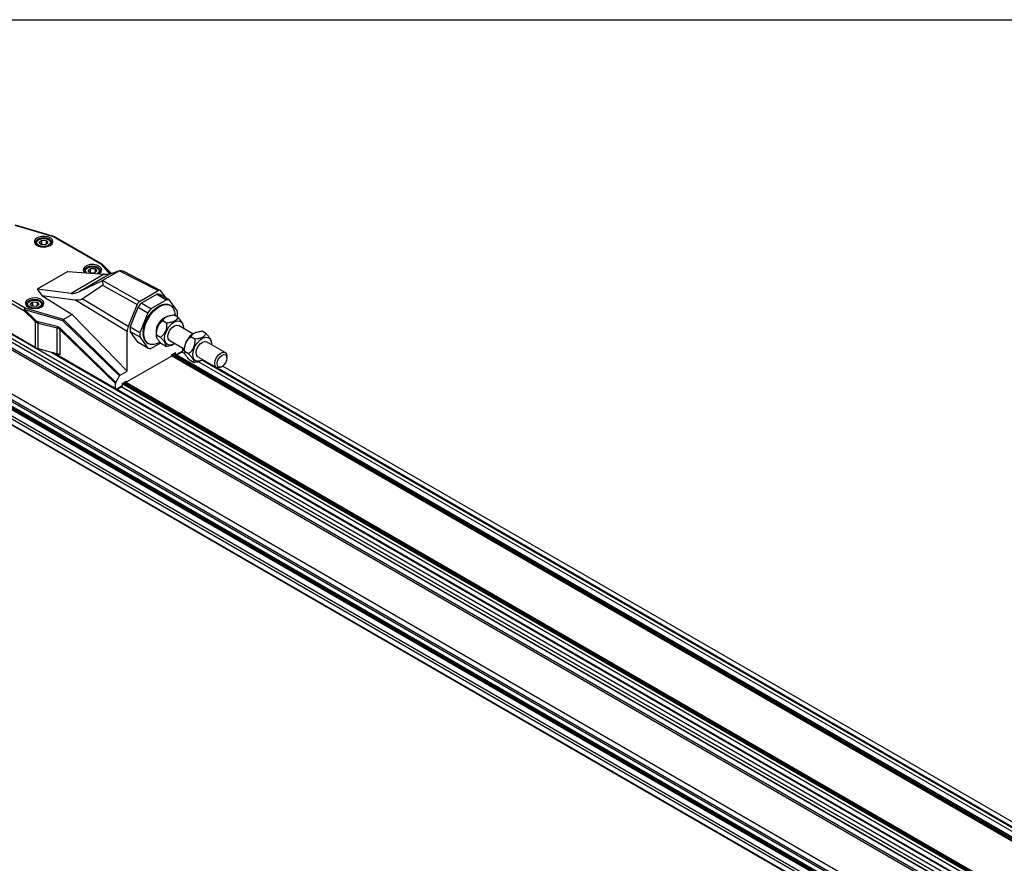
# Model space of a CAD drawing. Header units: millimetres. Extents: x 16 to 683, y 16 to 524.
# Tile 7 of 11: x 397 to 507, y 430 to 524. Entities that reach past the tile are written whole.
import ezdxf

# ---------------------------------------------------------------- set-up
doc = ezdxf.new("R2010")
doc.units = ezdxf.units.MM
doc.header["$LTSCALE"] = 2.5
doc.layers.add('TEXT', color=140, linetype='Continuous', lineweight=25)

msp = doc.modelspace()

# ---------------------------------------------------------------- linework, layer by layer
for p, q in [((396.447, 500.962), (400.735, 499.703)), ((400.789, 499.731), (396.525, 500.983)), ((399.124, 499.361), (399.043, 499.314)), ((400.294, 499.314), (400.212, 499.361)), ((400.735, 499.703), (406.079, 496.618)), ((406.175, 496.628), (400.831, 499.713)), ((378.904, 498.295), (656.307, 338.153)), ((379.061, 498.699), (656.464, 338.558)), ((398.784, 498.953), (398.784, 498.928)), ((399.183, 499.078), (399.471, 499.305)), ((399.38, 498.82), (399.183, 499.078)), ((399.866, 498.789), (399.38, 498.82)), ((399.471, 499.305), (399.956, 499.275)), ((399.471, 498.814), (399.471, 499.305)), ((400.154, 499.017), (399.866, 498.789)), ((399.956, 499.275), (400.154, 499.017)), ((399.956, 499.275), (399.956, 498.861)), ((400.553, 498.928), (400.553, 498.953)), ((378.904, 497.871), (656.307, 337.729)), ((378.999, 497.816), (656.348, 337.705)), ((378.999, 497.188), (656.348, 337.077)), ((378.904, 497.023), (656.307, 336.881)), ((404.563, 496.221), (404.482, 496.174)), ((404.622, 495.938), (404.91, 496.165)), ((404.91, 496.165), (405.396, 496.135)), ((404.91, 495.674), (404.91, 496.165)), ((405.396, 496.135), (405.593, 495.877)), ((405.396, 496.135), (405.396, 495.721)), ((405.733, 496.174), (405.652, 496.221)), ((406.079, 496.618), (407.031, 495.538)), ((407.12, 495.567), (406.207, 496.603)), ((407.231, 495.605), (406.207, 496.603)), ((407.232, 495.605), (406.214, 496.599)), ((402.375, 495.83), (398.958, 493.858)), ((402.375, 495.83), (406.431, 495.513)), ((406.431, 495.513), (402.74, 493.383)), ((407.066, 495.549), (403.618, 493.558)), ((404.223, 495.813), (404.223, 495.788)), ((404.819, 495.68), (404.622, 495.938)), ((405.305, 495.649), (404.819, 495.68)), ((405.593, 495.877), (405.305, 495.649)), ((405.992, 495.788), (405.992, 495.813)), ((408.14, 495.909), (406.213, 494.797)), ((407.066, 495.549), (408.164, 495.923)), ((408.14, 495.909), (412.45, 493.688)), ((412.674, 493.714), (408.683, 495.771)), ((392.114, 494.569), (397.458, 491.484)), ((397.594, 491.72), (392.25, 494.805)), ((398.958, 493.858), (399.474, 493.126)), ((402.74, 493.383), (398.958, 493.858)), ((406.187, 494.782), (403.618, 493.558)), ((403.963, 492.787), (406.216, 494.295)), ((410.356, 492.479), (406.213, 494.797)), ((406.216, 494.295), (410.077, 492.135)), ((399.474, 493.126), (402.864, 491.027)), ((399.474, 493.126), (403.138, 492.666)), ((409.091, 489.672), (403.963, 492.787)), ((410.356, 492.479), (412.45, 493.688)), ((410.531, 492.272), (412.275, 493.279)), ((412.275, 493.279), (413.363, 492.651)), ((413.703, 492.621), (412.615, 493.249)), ((413.358, 492.82), (412.729, 493.667)), ((378.904, 492.123), (656.307, 331.982)), ((378.999, 492.068), (656.348, 331.958)), ((398.725, 487.361), (390.848, 491.908)), ((401.883, 490.46), (397.594, 491.72)), ((397.777, 492.092), (397.777, 492.067)), ((398.118, 492.5), (398.036, 492.453)), ((398.176, 492.217), (398.464, 492.444)), ((398.374, 491.959), (398.176, 492.217)), ((398.859, 491.928), (398.374, 491.959)), ((398.464, 492.444), (398.95, 492.414)), ((398.464, 491.953), (398.464, 492.444)), ((399.148, 492.156), (398.859, 491.928)), ((398.95, 492.414), (399.148, 492.156)), ((398.95, 492.414), (398.95, 492)), ((399.288, 492.453), (399.206, 492.5)), ((399.547, 492.067), (399.547, 492.092)), ((408.975, 489.12), (403.138, 492.666)), ((410.077, 492.135), (409.091, 489.672)), ((409.318, 489.6), (410.191, 491.849)), ((410.191, 491.849), (411.278, 491.221)), ((411.618, 491.644), (410.531, 492.272)), ((413.363, 492.651), (411.618, 491.644)), ((414.576, 491.38), (413.703, 492.621)), ((413.803, 492.034), (413.722, 492.081)), ((378.904, 491.276), (656.307, 331.134)), ((378.999, 491.44), (656.348, 331.33)), ((397.458, 491.484), (398.725, 490.249)), ((398.796, 490.358), (397.529, 491.594)), ((397.529, 491.594), (401.788, 490.344)), ((402.864, 491.027), (401.883, 490.46)), ((408.975, 484.725), (402.864, 491.027)), ((411.278, 491.221), (410.406, 488.972)), ((413.505, 490.832), (413.435, 490.806)), ((414.634, 490.72), (414.196, 490.972)), ((414.521, 490.785), (414.576, 490.926)), ((398.725, 490.249), (398.725, 487.361)), ((399.063, 490.207), (399.04, 490.213)), ((399.046, 490.075), (401.163, 489.552)), ((399.046, 487.23), (399.046, 490.075)), ((401.181, 489.683), (399.063, 490.207)), ((401.163, 486.649), (401.163, 489.552)), ((407.715, 483.465), (401.555, 489.471)), ((401.788, 490.344), (408.111, 484.178)), ((401.876, 490.455), (408.207, 484.282)), ((410.406, 488.972), (409.318, 489.6)), ((413.379, 490.075), (412.942, 490.327)), ((416.297, 488.862), (414.685, 489.793)), ((415.236, 489.766), (415.211, 489.916)), ((407.675, 483.325), (401.484, 489.361)), ((401.484, 489.361), (401.484, 486.519)), ((408.975, 484.725), (408.975, 489.12)), ((410.191, 487.906), (409.318, 489.147)), ((409.318, 489.147), (410.406, 488.519)), ((410.406, 488.519), (411.278, 487.278)), ((412.221, 488.703), (412.245, 488.56)), ((412.693, 488.464), (412.255, 488.716)), ((416.507, 488.27), (416.07, 488.522)), ((416.633, 489.027), (416.562, 489)), ((417.761, 488.914), (417.324, 489.167)), ((411.278, 487.278), (410.191, 487.906)), ((411.26, 487.817), (411.342, 487.77)), ((411.618, 487.247), (412.713, 487.879)), ((413.26, 487.498), (412.823, 487.75)), ((413.723, 488.127), (415.336, 487.197)), ((414.296, 487.797), (413.831, 487.529)), ((413.831, 487.609), (413.831, 487.529)), ((413.951, 487.637), (414.022, 487.664)), ((415.132, 487.314), (415.132, 486.936)), ((419.907, 486.778), (417.813, 487.987)), ((418.363, 487.961), (418.338, 488.11)), ((399.046, 487.23), (401.163, 486.649)), ((400.592, 486.806), (656.929, 338.826)), ((656.967, 338.83), (400.678, 486.782)), ((413.865, 486.355), (408.942, 483.513)), ((413.919, 486.518), (414.371, 486.779)), ((413.919, 486.518), (413.919, 486.449)), ((413.919, 486.456), (659.008, 344.969)), ((413.919, 486.452), (659.004, 344.967)), ((413.947, 486.534), (659.089, 345.016)), ((414.055, 486.597), (659.198, 345.079)), ((414.202, 486.681), (659.345, 345.163)), ((659.367, 345.176), (414.225, 486.694)), ((414.371, 486.61), (414.371, 486.779)), ((415.132, 486.936), (414.469, 486.553)), ((414.526, 486.521), (415.092, 486.848)), ((415.088, 486.845), (415.401, 486.664)), ((415.132, 487.212), (415.332, 487.096)), ((415.348, 486.898), (415.373, 486.754)), ((415.82, 486.658), (415.383, 486.911)), ((416.851, 486.322), (418.945, 485.113)), ((420.106, 486.181), (420.106, 486.338)), ((388.651, 485.13), (643.602, 337.95)), ((416.388, 485.692), (415.951, 485.944)), ((416.909, 485.794), (659.929, 345.501)), ((417.079, 485.832), (417.15, 485.858)), ((417.329, 485.944), (660.269, 345.697)), ((419.054, 485.074), (660.378, 345.76)), ((419.426, 485.161), (419.562, 485.239)), ((419.626, 485.28), (665.124, 343.557)), ((388.666, 484.992), (643.368, 337.955)), ((407.715, 483.465), (408.111, 484.178)), ((408.207, 484.282), (408.975, 484.725)), ((390.544, 482.939), (642.277, 337.616)), ((391.762, 482.942), (642.992, 337.91)), ((391.824, 483.063), (643.208, 337.942)), ((407.675, 482.743), (407.675, 483.325)), ((408.436, 483.07), (407.772, 482.687)), ((407.829, 482.654), (408.397, 482.982)), ((408.391, 482.979), (653.605, 341.42)), ((408.436, 483.353), (408.888, 483.614)), ((408.436, 483.353), (408.436, 483.07)), ((408.436, 483.345), (653.775, 341.714)), ((408.538, 483.412), (653.829, 341.809)), ((408.685, 483.497), (653.902, 341.936)), ((653.914, 341.955), (408.708, 483.51)), ((408.805, 483.566), (408.904, 483.509)), ((408.888, 483.544), (408.828, 483.579)), ((408.888, 483.544), (408.888, 483.614)), ((389.671, 482.435), (641.782, 336.895)), ((389.728, 482.467), (641.838, 336.927)), ((390.272, 482.782), (642.083, 337.414))]:
    msp.add_line(p, q)
at = {"flags": 128}
for points in [[(400.399, 498.72), (400.614, 498.901), (400.701, 499.114), (400.648, 499.331), (400.464, 499.523), (400.171, 499.663), (399.811, 499.733), (399.432, 499.723), (399.084, 499.634), (398.815, 499.479), (398.662, 499.278), (398.644, 499.059), (398.765, 498.851), (399.008, 498.682), (399.34, 498.576), (399.716, 498.545), (400.086, 498.596), (400.399, 498.72)], [(400.35, 498.693), (400.503, 498.836), (400.572, 499.035), (400.503, 499.235), (400.307, 499.404), (400.014, 499.518), (399.668, 499.557), (399.322, 499.518), (399.029, 499.404), (398.833, 499.235), (398.764, 499.035), (398.833, 498.836), (398.986, 498.693)], [(399.357, 499.454), (399.65, 499.491), (399.946, 499.462), (400.199, 499.369), (400.372, 499.227), (400.437, 499.058), (400.386, 498.887), (400.225, 498.741), (399.979, 498.641), (399.686, 498.603), (399.391, 498.633), (399.137, 498.726), (398.965, 498.868), (398.899, 499.037), (398.951, 499.208), (399.112, 499.354), (399.357, 499.454)], [(400.735, 499.703), (400.744, 499.713), (400.753, 499.72), (400.762, 499.726), (400.771, 499.73), (400.779, 499.732), (400.786, 499.731), (400.789, 499.731)], [(405.806, 495.562), (405.839, 495.58), (406.053, 495.761), (406.14, 495.974), (406.088, 496.191), (405.903, 496.383), (405.611, 496.523), (405.25, 496.593), (404.871, 496.583), (404.523, 496.494), (404.255, 496.339), (404.101, 496.138), (404.084, 495.919), (404.204, 495.711), (404.231, 495.685)], [(405.803, 495.562), (405.943, 495.696), (406.011, 495.895), (405.943, 496.095), (405.747, 496.264), (405.453, 496.378), (405.108, 496.417), (404.762, 496.378), (404.468, 496.264), (404.272, 496.095), (404.204, 495.895), (404.272, 495.696), (404.284, 495.681)], [(404.461, 495.667), (404.404, 495.728), (404.338, 495.897), (404.39, 496.068), (404.551, 496.214), (404.796, 496.313)], [(404.796, 496.313), (405.089, 496.351), (405.385, 496.322), (405.638, 496.229), (405.811, 496.087), (405.877, 495.918), (405.825, 495.747), (405.664, 495.601), (405.62, 495.576)], [(406.214, 496.599), (406.213, 496.6), (406.207, 496.603)], [(399.393, 491.859), (399.608, 492.04), (399.695, 492.253), (399.642, 492.47), (399.457, 492.662), (399.165, 492.802), (398.805, 492.872), (398.425, 492.862), (398.078, 492.773), (397.809, 492.618), (397.656, 492.417), (397.638, 492.198), (397.759, 491.99), (398.002, 491.821), (398.333, 491.715), (398.71, 491.684), (399.08, 491.735), (399.393, 491.859)], [(399.344, 491.832), (399.497, 491.975), (399.566, 492.175), (399.497, 492.374), (399.301, 492.543), (399.008, 492.657), (398.662, 492.696), (398.316, 492.657), (398.023, 492.543), (397.827, 492.374), (397.758, 492.175), (397.827, 491.975), (397.98, 491.832)], [(398.351, 492.593), (398.644, 492.63), (398.939, 492.601), (399.193, 492.508), (399.365, 492.366), (399.431, 492.197), (399.379, 492.026), (399.219, 491.88), (398.973, 491.78), (398.68, 491.742), (398.384, 491.772), (398.131, 491.865), (397.958, 492.007), (397.893, 492.176), (397.945, 492.347), (398.105, 492.493), (398.351, 492.593)], [(410.75, 488.944), (410.801, 489.455), (410.95, 489.994), (411.188, 490.53), (411.502, 491.033), (411.874, 491.472), (412.281, 491.823), (412.701, 492.066), (413.108, 492.185), (413.48, 492.174), (413.722, 492.081)], [(410.832, 488.897), (410.882, 489.407), (411.031, 489.946), (411.27, 490.483), (411.584, 490.985), (411.955, 491.425), (412.363, 491.776), (412.782, 492.019), (413.19, 492.138), (413.561, 492.127), (413.875, 491.987), (414.114, 491.726), (414.262, 491.359), (414.313, 490.907), (414.313, 490.905)], [(413.158, 488.422), (413.227, 488.832), (413.392, 489.255), (413.636, 489.648), (413.936, 489.974), (414.262, 490.201), (414.582, 490.306), (414.865, 490.28), (415.084, 490.124), (415.217, 489.855), (415.25, 489.498), (415.249, 489.467)], [(413.723, 488.127), (413.698, 488.144), (413.563, 488.329), (413.525, 488.611), (413.591, 488.946), (413.751, 489.283), (413.979, 489.571), (414.241, 489.766), (414.498, 489.838), (414.685, 489.793)], [(412.64, 487.932), (412.363, 487.786), (411.955, 487.666), (411.584, 487.677), (411.27, 487.817), (411.031, 488.078), (410.882, 488.445), (410.832, 488.897)], [(414.287, 487.802), (414.147, 487.719), (413.826, 487.614), (413.543, 487.64), (413.324, 487.796), (413.192, 488.065), (413.158, 488.422)], [(416.286, 486.617), (416.355, 487.027), (416.519, 487.449), (416.763, 487.843), (417.063, 488.169), (417.389, 488.396), (417.71, 488.501), (417.993, 488.475), (418.212, 488.319), (418.344, 488.049), (418.378, 487.692), (418.376, 487.662)], [(416.851, 486.322), (416.825, 486.338), (416.69, 486.524), (416.653, 486.806), (416.719, 487.14), (416.878, 487.477), (417.106, 487.765), (417.369, 487.96), (417.626, 488.032), (417.813, 487.987)], [(417.415, 485.996), (417.274, 485.914), (416.954, 485.808), (416.671, 485.835), (416.452, 485.99), (416.319, 486.26), (416.286, 486.617)], [(418.746, 485.553), (418.798, 485.883), (418.945, 486.223), (419.166, 486.521), (419.426, 486.731), (419.686, 486.821), (419.907, 486.778), (420.054, 486.609), (420.106, 486.338), (420.106, 486.338)], [(419.018, 485.553), (419.059, 485.817), (419.177, 486.089), (419.354, 486.327), (419.562, 486.495), (419.77, 486.568), (419.947, 486.533), (420.064, 486.398), (420.106, 486.181), (420.064, 485.917), (419.947, 485.645), (419.77, 485.407), (419.562, 485.239), (419.354, 485.167), (419.177, 485.201), (419.059, 485.337), (419.018, 485.553)], [(419.426, 485.161), (419.426, 485.161), (419.166, 485.07), (418.945, 485.113), (418.798, 485.283), (418.746, 485.553)]]:
    msp.add_lwpolyline(points, dxfattribs=at)
for centre, radius, start, end in [((400.791, 499.625), 0.0967, 65.69288, 125.61758), ((400.735, 499.546), 0.192, 60.00269, 73.63968), ((399.223, 498.915), 0.438, 114.27381, 178.76329), ((400.145, 498.936), 0.407, 358.43007, 68.53282), ((404.662, 495.775), 0.438, 114.27381, 178.76333), ((405.584, 495.796), 0.407, 358.43003, 68.53283), ((406.136, 496.539), 0.0967, 65.69288, 125.61758), ((406.128, 496.48), 0.146, 57.42712, 109.48963), ((406.079, 496.461), 0.192, 45.72269, 60.00269), ((412.34, 492.085), 1.196, 76.68177, 93.0992), ((397.753, 491.471), 0.296, 122.60548, 177.39452), ((397.879, 491.493), 0.365, 141.52258, 163.88334), ((398.216, 492.054), 0.438, 114.27381, 178.76335), ((399.139, 492.075), 0.407, 358.43002, 68.53283), ((414.081, 489.07), 4.781, 137.95135, 144.4595), ((413.428, 491.457), 1.196, 76.68177, 93.0992), ((397.793, 491.345), 0.362, 136.66806, 157.49354), ((415.169, 488.442), 4.781, 137.95135, 144.4595), ((413.908, 489.131), 1.702, 116.27098, 183.7344), ((414.309, 488.9), 2.097, 114.63785, 185.36753), ((411.796, 491.153), 2.789, 355.33759, 4.66241), ((399.06, 490.11), 0.362, 136.66806, 157.49354), ((399.462, 490.074), 0.444, 161.71451, 178.8274), ((399.499, 490.081), 0.453, 163.9077, 180.77215), ((412.098, 489.374), 2.789, 175.33759, 184.66241), ((413.186, 488.746), 2.789, 175.33759, 184.66241), ((411.936, 488.802), 1.194, 173.14287, 235.54495), ((417.436, 487.094), 2.097, 114.63785, 185.36753), ((399.397, 488.55), 1.366, 240.55474, 255.1159), ((411.554, 488.441), 1.196, 256.68177, 273.0992), ((400.813, 485.329), 1.366, 60.55474, 75.1159), ((413.801, 486.454), 0.118, 302.60548, 357.39452), ((415.038, 486.925), 0.0948, 305.01333, 6.29885), ((408.345, 483.059), 0.0922, 304.05635, 7.25583), ((408.921, 483.539), 0.0336, 170.78596, 309.20329)]:
    msp.add_arc(centre, radius, start, end)
for centre, major_axis, ratio, start_param, end_param in [((402.599, 497.402), (4.622, -1.73), 0.1697827, 5.7500595, 6.0790491), ((407.224, 496.004), (1.492, -0.262), 0.0703793, 0.222361, 0.901667), ((405.334, 494.912), (0.949, -0.548), 0.4210265, 6.0786393, 7.0300097), ((404.498, 498.498), (2.023, 5.047), 0.437934, 3.255825, 3.5848146), ((401.867, 494.405), (2.245, -1.468), 0.4290434, 5.5623028, 6.1027695), ((412.449, 493.311), (0.231, 0.4), 0.5769834, 6.0384415, 7.067744), ((410.357, 492.102), (0.231, 0.4), 0.5777797, 0.7852469, 1.8145493), ((401.853, 490.312), (0.1, 0.17), 0.3640472, 0.8139452, 1.5993434), ((402.406, 490.15), (0.538, -0.296), 0.2322784, 3.0019732, 3.0551138), ((409.791, 489.591), (0.577, 0.999), 0.5775765, 1.8160405, 2.3565072), ((408.207, 484.116), (0.091, 0.176), 0.575569, 0.7294473, 1.5148455), ((407.811, 483.403), (0.091, 0.176), 0.575569, 1.5148455, 2.3002436)]:
    msp.add_ellipse(centre, major_axis=major_axis, ratio=ratio, start_param=start_param, end_param=end_param)
for points, knots in [([(408.164, 495.923), (408.16, 495.921), (408.152, 495.916), (408.144, 495.911), (408.14, 495.909)], [0, 0, 0, 0, 0.5004065, 1, 1, 1, 1]), ([(406.213, 494.797), (406.209, 494.795), (406.201, 494.79), (406.191, 494.784), (406.187, 494.782)], [0, 0, 0, 0, 0.4995935, 1, 1, 1, 1]), ([(412.942, 490.327), (412.979, 490.41), (413.026, 490.49), (413.126, 490.603), (413.164, 490.639), (413.254, 490.708), (413.304, 490.74), (413.415, 490.797), (413.476, 490.823), (413.608, 490.868), (413.677, 490.887), (413.89, 490.936), (414.042, 490.957), (414.196, 490.972)], [0, 0, 0, 0, 0.25, 0.25, 0.375, 0.375, 0.5, 0.5, 0.625, 0.625, 0.75, 0.75, 1, 1, 1, 1]), ([(414.634, 490.72), (414.597, 490.637), (414.55, 490.557), (414.45, 490.444), (414.412, 490.408), (414.322, 490.339), (414.271, 490.307), (414.16, 490.25), (414.099, 490.224), (413.968, 490.179), (413.899, 490.16), (413.686, 490.112), (413.534, 490.09), (413.379, 490.075)], [0, 0, 0, 0, 0.25, 0.25, 0.375, 0.375, 0.5, 0.5, 0.625, 0.625, 0.75, 0.75, 1, 1, 1, 1]), ([(415.189, 489.912), (415.191, 489.94), (415.197, 490.014), (415.037, 490.264), (414.821, 490.52), (414.668, 490.683), (414.634, 490.72)], [0, 0, 0, 0, 0.1823007, 0.496159, 0.8853591, 1, 1, 1, 1]), ([(399.018, 490.083), (399.003, 490.088), (398.972, 490.097), (398.928, 490.115), (398.885, 490.136), (398.843, 490.16), (398.802, 490.187), (398.762, 490.216), (398.738, 490.238), (398.725, 490.249)], [0, 0, 0, 0, 0.1399525, 0.2804829, 0.4218299, 0.5642286, 0.7079086, 0.8530935, 1, 1, 1, 1]), ([(401.484, 489.361), (401.438, 489.41), (401.387, 489.45), (401.333, 489.482), (401.28, 489.514), (401.223, 489.537), (401.163, 489.552)], [3.11470228, 3.11470228, 3.11470228, 3.11470228, 3.28558048, 3.28558048, 3.28558048, 3.45645868, 3.45645868, 3.45645868, 3.45645868]), ([(401.181, 489.683), (401.25, 489.666), (401.317, 489.64), (401.379, 489.604), (401.442, 489.569), (401.501, 489.524), (401.555, 489.471)], [3.11470228, 3.11470228, 3.11470228, 3.11470228, 3.28558048, 3.28558048, 3.28558048, 3.45645868, 3.45645868, 3.45645868, 3.45645868]), ([(412.255, 488.716), (412.249, 488.873), (412.252, 489.028), (412.281, 489.261), (412.295, 489.339), (412.335, 489.493), (412.36, 489.568), (412.42, 489.711), (412.456, 489.779), (412.538, 489.91), (412.582, 489.97), (412.724, 490.14), (412.831, 490.239), (412.942, 490.327)], [0, 0, 0, 0, 0.25, 0.25, 0.375, 0.375, 0.5, 0.5, 0.625, 0.625, 0.75, 0.75, 1, 1, 1, 1]), ([(413.379, 490.075), (413.386, 489.919), (413.383, 489.763), (413.354, 489.53), (413.34, 489.453), (413.3, 489.298), (413.275, 489.224), (413.214, 489.081), (413.179, 489.012), (413.097, 488.881), (413.053, 488.821), (412.911, 488.651), (412.804, 488.553), (412.693, 488.464)], [0, 0, 0, 0, 0.25, 0.25, 0.375, 0.375, 0.5, 0.5, 0.625, 0.625, 0.75, 0.75, 1, 1, 1, 1]), ([(412.823, 487.75), (412.721, 487.857), (412.626, 487.963), (412.499, 488.115), (412.46, 488.165), (412.388, 488.262), (412.358, 488.309), (412.307, 488.395), (412.287, 488.434), (412.258, 488.508), (412.248, 488.541), (412.233, 488.63), (412.24, 488.677), (412.255, 488.716)], [0, 0, 0, 0, 0.25, 0.25, 0.375, 0.375, 0.5, 0.5, 0.625, 0.625, 0.75, 0.75, 1, 1, 1, 1]), ([(412.693, 488.464), (412.795, 488.357), (412.89, 488.251), (413.017, 488.099), (413.056, 488.049), (413.127, 487.951), (413.158, 487.905), (413.208, 487.819), (413.228, 487.78), (413.258, 487.706), (413.267, 487.673), (413.283, 487.584), (413.276, 487.537), (413.26, 487.498)], [0, 0, 0, 0, 0.25, 0.25, 0.375, 0.375, 0.5, 0.5, 0.625, 0.625, 0.75, 0.75, 1, 1, 1, 1]), ([(415.383, 486.911), (415.376, 487.067), (415.379, 487.223), (415.409, 487.456), (415.423, 487.533), (415.462, 487.687), (415.487, 487.762), (415.548, 487.905), (415.584, 487.974), (415.665, 488.105), (415.71, 488.165), (415.852, 488.335), (415.958, 488.433), (416.07, 488.522)], [0, 0, 0, 0, 0.25, 0.25, 0.375, 0.375, 0.5, 0.5, 0.625, 0.625, 0.75, 0.75, 1, 1, 1, 1]), ([(416.07, 488.522), (416.106, 488.605), (416.153, 488.685), (416.253, 488.797), (416.292, 488.834), (416.381, 488.903), (416.432, 488.934), (416.543, 488.992), (416.604, 489.017), (416.735, 489.063), (416.804, 489.082), (417.017, 489.13), (417.169, 489.152), (417.324, 489.167)], [0, 0, 0, 0, 0.25, 0.25, 0.375, 0.375, 0.5, 0.5, 0.625, 0.625, 0.75, 0.75, 1, 1, 1, 1]), ([(417.761, 488.914), (417.725, 488.831), (417.678, 488.751), (417.577, 488.639), (417.539, 488.603), (417.449, 488.533), (417.399, 488.502), (417.288, 488.444), (417.227, 488.419), (417.096, 488.374), (417.027, 488.355), (416.814, 488.306), (416.662, 488.285), (416.507, 488.27)], [0, 0, 0, 0, 0.25, 0.25, 0.375, 0.375, 0.5, 0.5, 0.625, 0.625, 0.75, 0.75, 1, 1, 1, 1]), ([(418.317, 488.107), (418.319, 488.134), (418.324, 488.208), (418.165, 488.458), (417.949, 488.715), (417.796, 488.877), (417.761, 488.914)], [0, 0, 0, 0, 0.18230066, 0.49615896, 0.88535914, 1, 1, 1, 1]), ([(413.26, 487.498), (413.506, 487.52), (413.764, 487.543), (413.941, 487.636), (413.95, 487.641)], [0, 0, 0, 0, 0.9498066, 1, 1, 1, 1]), ([(416.507, 488.27), (416.514, 488.113), (416.511, 487.957), (416.481, 487.725), (416.467, 487.647), (416.428, 487.493), (416.403, 487.418), (416.342, 487.275), (416.306, 487.206), (416.225, 487.076), (416.18, 487.015), (416.038, 486.846), (415.932, 486.747), (415.82, 486.658)], [0, 0, 0, 0, 0.25, 0.25, 0.375, 0.375, 0.5, 0.5, 0.625, 0.625, 0.75, 0.75, 1, 1, 1, 1]), ([(415.951, 485.944), (415.849, 486.052), (415.753, 486.157), (415.627, 486.31), (415.587, 486.36), (415.516, 486.457), (415.485, 486.503), (415.435, 486.589), (415.415, 486.629), (415.385, 486.703), (415.376, 486.735), (415.361, 486.824), (415.367, 486.871), (415.383, 486.911)], [0, 0, 0, 0, 0.25, 0.25, 0.375, 0.375, 0.5, 0.5, 0.625, 0.625, 0.75, 0.75, 1, 1, 1, 1]), ([(415.82, 486.658), (415.922, 486.551), (416.018, 486.446), (416.144, 486.293), (416.184, 486.243), (416.255, 486.146), (416.285, 486.1), (416.336, 486.014), (416.356, 485.974), (416.386, 485.9), (416.395, 485.868), (416.41, 485.779), (416.404, 485.732), (416.388, 485.692)], [0, 0, 0, 0, 0.25, 0.25, 0.375, 0.375, 0.5, 0.5, 0.625, 0.625, 0.75, 0.75, 1, 1, 1, 1]), ([(416.388, 485.692), (416.633, 485.714), (416.892, 485.738), (417.068, 485.831), (417.077, 485.835)], [0, 0, 0, 0, 0.9498066, 1, 1, 1, 1])]:
    msp.add_open_spline(points, degree=3, knots=knots)
for points in [[(398.796, 490.358), (398.868, 490.289), (398.95, 490.24), (399.04, 490.213)], [(399.046, 490.075), (399.036, 490.078), (399.027, 490.08), (399.018, 490.083)], [(401.181, 489.683), (401.169, 489.638), (401.162, 489.59), (401.163, 489.552)], [(401.484, 489.361), (401.496, 489.394), (401.522, 489.434), (401.555, 489.471)]]:
    msp.add_open_spline(points, degree=3)
at = {"layer": 'TEXT'}
msp.add_line((15.875, 523.875), (682.625, 523.875), dxfattribs=at)

doc.saveas('drawing.dxf')
